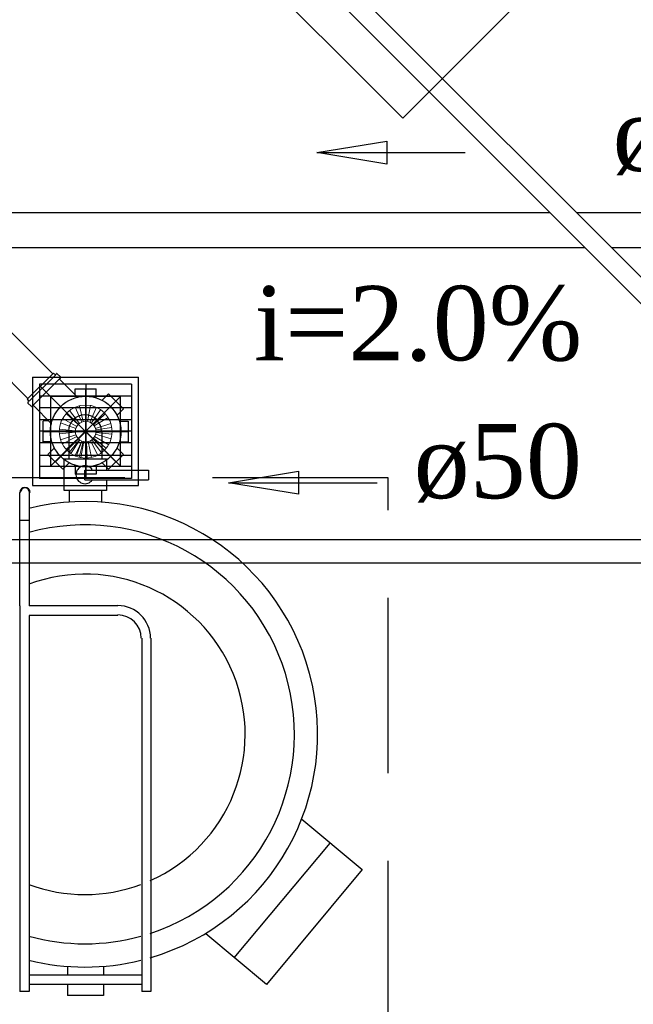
# Model space of a CAD drawing. Header units: millimetres. Extents: x 335 to 739279, y -1 to 84.
# Tile 53 of 244: x 369.18 to 370.93, y 24.15 to 26.95. Entities that reach past the tile are written whole.
import ezdxf

# ---------------------------------------------------------------- set-up
doc = ezdxf.new("R2010")
doc.units = ezdxf.units.MM
doc.header["$MEASUREMENT"] = 0
doc.linetypes.add('DASHDOT', pattern=[25.4, 12.7, -6.35, 0, -6.35])
doc.linetypes.add('Dashed', pattern=[0.75, 0.5, -0.25])
for name, color, linetype, lineweight in [('CV-Sentido tubo', 7, 'Continuous', 20), ('CV-Seção tubo', 1, 'Continuous', 30), ('CV-Textos tubo', 7, 'Continuous', 20), ('Nível 1', 7, 'Continuous', 5), ('Simbolos', 1, 'Continuous', 30), ('Simbolos_int', 1, 'Continuous', 30), ('TQ-Sentido tubo', 7, 'Continuous', 20), ('TQ-Seção tubo', 1, 'Continuous', 30), ('TQ-Textos tubo', 7, 'Continuous', 20)]:
    doc.layers.add(name, color=color, linetype=linetype, lineweight=lineweight)
doc.styles.add('TimesNewRoman', font='times.ttf')
doc.dimstyles.get("Standard").update_dxf_attribs({"dimtxt": 0.18, "dimasz": 0.18, "dimexe": 0.18, "dimexo": 0.0625, "dimgap": 0.09, "dimtad": 0, "dimtih": 1, "dimtoh": 1, "dimdec": 4, "dimzin": 0, "dimdsep": 46, "dimtxsty": 'Standard', "dimcen": 0.09, "dimadec": 0, "dimazin": 0, "dimtfac": 1, "dimtdec": 4, "dimtofl": 0, "dimtmove": 0, "dimatfit": 3, "dimfxl": 0, "dimtolj": 1, "dimtzin": 0, "dimarcsym": 0})

msp = doc.modelspace()

# ---------------------------------------------------------------- linework, layer by layer
at = {"color": 8}
for p, q in [((369.2168, 25.9349), (369.2168, 25.6259)), ((369.2168, 25.9349), (369.5198, 25.9349)), ((369.5198, 25.6259), (369.5198, 25.9349)), ((369.2368, 25.9149), (369.2368, 25.6459)), ((369.4998, 25.9149), (369.2368, 25.9149)), ((369.3688, 25.9149), (369.3688, 25.6459)), ((369.4998, 25.9149), (369.4998, 25.6459)), ((369.4998, 25.8809), (369.2368, 25.8809)), ((369.2688, 25.8799), (369.4678, 25.6809)), ((369.4678, 25.8799), (369.2688, 25.6809)), ((369.4998, 25.8479), (369.2368, 25.8479)), ((369.4998, 25.8129), (369.2368, 25.8129)), ((369.4998, 25.7809), (369.2368, 25.7809)), ((369.3218, 25.7009), (369.3218, 25.7809)), ((369.4148, 25.7809), (369.4148, 25.7009)), ((369.4998, 25.7479), (369.2368, 25.7479)), ((369.4998, 25.7119), (369.2368, 25.7119)), ((369.4998, 25.6799), (369.2368, 25.6799)), ((369.3078, 25.6119), (369.3078, 25.7009)), ((369.4278, 25.7009), (369.3078, 25.7009)), ((369.4278, 25.7009), (369.4278, 25.6699)), ((369.3668, 25.6699), (369.5478, 25.6699)), ((369.3668, 25.6419), (369.3668, 25.6699)), ((369.5478, 25.6699), (369.5478, 25.6419)), ((369.2168, 25.6259), (369.5198, 25.6259)), ((369.4998, 25.6459), (369.2368, 25.6459)), ((369.3668, 25.6419), (369.5478, 25.6419)), ((369.4278, 25.6419), (369.4278, 25.6119)), ((369.1808, 25.2829), (369.1808, 25.6059)), ((369.2078, 25.6059), (369.2078, 25.2829)), ((369.4278, 25.6119), (369.3078, 25.6119)), ((369.3218, 25.6119), (369.3218, 25.5809)), ((369.4148, 25.5809), (369.4148, 25.6119)), ((369.2078, 25.5269), (369.1808, 25.5269)), ((369.1808, 25.2829), (369.1808, 24.1839)), ((369.4608, 25.2829), (369.2078, 25.2829)), ((369.3958, 25.2829), (369.2078, 25.2829)), ((369.4608, 25.2559), (369.2078, 25.2559)), ((369.2078, 25.2559), (369.2078, 24.1839)), ((369.5288, 25.1909), (369.5288, 24.1839)), ((369.5548, 25.1909), (369.5548, 24.1839)), ((369.9848, 24.6749), (370.1568, 24.5319)), ((370.0648, 24.6069), (369.7908, 24.2799)), ((370.1568, 24.5319), (369.8848, 24.2039)), ((369.8848, 24.2039), (369.7118, 24.3479)), ((369.3168, 24.2559), (369.3168, 24.2309)), ((369.4198, 24.2559), (369.4198, 24.2309)), ((369.5288, 24.2309), (369.2078, 24.2309)), ((369.5288, 24.2039), (369.2078, 24.2039)), ((369.3168, 24.2039), (369.3168, 24.1729)), ((369.4198, 24.2039), (369.4198, 24.1729)), ((369.2078, 24.1839), (369.1808, 24.1839)), ((369.4198, 24.1729), (369.3168, 24.1729)), ((369.5548, 24.1839), (369.5288, 24.1839))]:
    msp.add_line(p, q, dxfattribs=at)
at = {"color": 7, "linetype": 'Dashed'}
for p, q in [((370.2308, 25.6479), (366.6488, 25.6479)), ((370.2308, 24.0559), (370.2308, 25.6479))]:
    msp.add_line(p, q, dxfattribs=at)
at = {"color": 7}
msp.add_lwpolyline([(370.2728, 26.6729), (370.9298, 27.3299), (369.9898, 28.2679), (369.3338, 27.6109), (370.2728, 26.6729)], dxfattribs=at)
at = {"color": 8}
msp.add_lwpolyline([(369.4678, 25.6809), (369.4678, 25.8799), (369.2688, 25.8799), (369.2688, 25.6809), (369.4678, 25.6809)], close=True, dxfattribs=at)
for centre, radius, start, end in [((369.3668, 25.7809), 0.0469, 0, 180), ((369.3668, 25.6569), 0.0256, 35.2772, 324.723), ((369.1958, 25.6059), 0.0146, 0, 180), ((369.1958, 25.6059), 0.0133, 0, 180), ((369.3668, 24.9169), 0.6633, 286.307, 103.933), ((369.3668, 24.9169), 0.597, 288.178, 105.518), ((369.3668, 24.9169), 0.4566, 294.072, 110.474), ((369.4608, 25.1909), 0.0929, 0, 90), ((369.4608, 25.1909), 0.0663, 0, 90), ((369.3668, 24.9169), 0.4566, 249.526, 290.474), ((369.3668, 24.9169), 0.597, 254.482, 285.518), ((369.3668, 24.9169), 0.6633, 256.067, 283.933)]:
    msp.add_arc(centre, radius, start, end, dxfattribs=at)
at = {"layer": 'CV-Seção tubo'}
for p, q in [((372.0571, 25.471), (368.3662, 25.471)), ((372.0571, 25.4044), (368.3662, 25.4044))]:
    msp.add_line(p, q, dxfattribs=at)
at = {"layer": 'Nível 1'}
for p, q in [((369.3575, 25.8068), (369.3391, 25.8492)), ((369.3617, 25.8082), (369.3511, 25.8527)), ((369.3688, 25.8096), (369.3695, 25.8556)), ((369.3737, 25.8089), (369.3822, 25.8542)), ((369.3808, 25.8061), (369.3999, 25.8492)), ((369.3476, 25.7997), (369.3129, 25.8315)), ((369.3511, 25.8032), (369.3228, 25.84)), ((369.3851, 25.8047), (369.4112, 25.8421)), ((369.3907, 25.799), (369.4247, 25.8301)), ((369.3935, 25.7962), (369.4331, 25.8202)), ((369.3412, 25.7891), (369.2974, 25.8047)), ((369.3433, 25.7941), (369.3023, 25.8167)), ((369.3964, 25.7891), (369.4402, 25.8032)), ((369.3398, 25.7778), (369.2931, 25.7736)), ((369.3398, 25.782), (369.2938, 25.787)), ((369.3412, 25.7707), (369.2967, 25.7559)), ((369.3433, 25.7658), (369.3023, 25.7446)), ((369.3943, 25.7658), (369.4346, 25.7424)), ((369.3964, 25.7721), (369.4416, 25.7594)), ((369.3978, 25.7849), (369.4438, 25.7912)), ((369.3985, 25.7771), (369.4438, 25.7728)), ((369.3476, 25.7601), (369.3136, 25.729)), ((369.3511, 25.7566), (369.3221, 25.7205)), ((369.3518, 25.7559), (369.3264, 25.7177)), ((369.3575, 25.753), (369.3384, 25.7113)), ((369.3582, 25.7523), (369.3419, 25.7092)), ((369.3617, 25.7516), (369.3504, 25.7064)), ((369.3631, 25.7516), (369.3554, 25.7057)), ((369.3688, 25.7502), (369.3688, 25.705)), ((369.3709, 25.7509), (369.373, 25.705)), ((369.3759, 25.7516), (369.3858, 25.7064)), ((369.3822, 25.7538), (369.4034, 25.7127)), ((369.3865, 25.7566), (369.4141, 25.7191)), ((369.3914, 25.7615), (369.4275, 25.7325))]:
    msp.add_line(p, q, dxfattribs=at)
for radius in [0.0756, 0.0293]:
    msp.add_circle((369.3688, 25.7799), radius, dxfattribs=at)
at = {"layer": 'Simbolos'}
for p, q in [((369.2019, 25.8718), (369.2769, 25.9468)), ((369.2769, 25.9468), (369.2811, 25.9425)), ((369.2861, 25.9447), (369.2839, 25.9425)), ((369.2875, 25.9447), (369.2967, 25.9355)), ((369.2967, 25.9341), (369.2953, 25.9312)), ((369.2946, 25.9291), (369.3455, 25.8782)), ((369.3384, 25.8853), (369.3391, 25.9015)), ((369.3391, 25.9015), (369.3985, 25.9015)), ((369.3985, 25.8775), (369.3985, 25.9015)), ((369.4169, 25.8704), (369.4339, 25.8874)), ((369.4169, 25.8704), (369.4339, 25.8874)), ((369.4339, 25.8874), (369.4763, 25.845)), ((369.4339, 25.8874), (369.4763, 25.845)), ((369.2019, 25.8718), (369.2062, 25.8676)), ((369.204, 25.8626), (369.2062, 25.8648)), ((369.204, 25.8612), (369.2132, 25.852)), ((369.2147, 25.852), (369.2175, 25.8535)), ((369.2196, 25.8542), (369.2705, 25.8032)), ((369.4593, 25.828), (369.4763, 25.845)), ((369.4593, 25.828), (369.4763, 25.845)), ((369.2634, 25.8103), (369.2472, 25.8096)), ((369.2472, 25.7502), (369.2472, 25.8096)), ((369.4664, 25.8096), (369.4904, 25.8096)), ((369.4664, 25.8096), (369.4904, 25.8096)), ((369.4904, 25.8096), (369.4904, 25.7502)), ((369.4904, 25.8096), (369.4904, 25.7502)), ((369.2712, 25.7502), (369.2472, 25.7502)), ((369.4664, 25.7502), (369.4904, 25.7502)), ((369.4664, 25.7502), (369.4904, 25.7502)), ((369.2783, 25.7318), (369.2613, 25.7149)), ((369.3037, 25.6724), (369.2613, 25.7149)), ((369.4763, 25.7149), (369.4339, 25.6724)), ((369.4763, 25.7149), (369.4339, 25.6724)), ((369.4593, 25.7318), (369.4763, 25.7149)), ((369.4593, 25.7318), (369.4763, 25.7149)), ((369.3207, 25.6894), (369.3037, 25.6724)), ((369.3391, 25.6823), (369.3391, 25.6583)), ((369.3391, 25.6823), (369.3391, 25.6583)), ((369.3985, 25.6823), (369.3985, 25.6583)), ((369.3985, 25.6823), (369.3985, 25.6583)), ((369.4169, 25.6894), (369.4339, 25.6724)), ((369.4169, 25.6894), (369.4339, 25.6724)), ((369.3985, 25.6583), (369.3391, 25.6583)), ((369.3985, 25.6583), (369.3391, 25.6583))]:
    msp.add_line(p, q, dxfattribs=at)
msp.add_circle((369.3688, 25.7799), 0.1007, dxfattribs=at)
for centre, radius, start, end in [((369.2825, 25.944), 0.00133, 225, 310), ((369.2868, 25.944), 0.00133, 45, 130), ((369.296, 25.9348), 0.00133, 320, 45), ((369.296, 25.9305), 0.00133, 140, 225), ((369.3469, 25.8796), 0.002, 225, 282.387), ((369.2048, 25.8619), 0.00133, 140, 225), ((369.2048, 25.8662), 0.00133, 320, 45), ((369.2139, 25.8527), 0.00133, 225, 310), ((369.2182, 25.8527), 0.00133, 45, 130), ((369.4155, 25.8718), 0.002, 243.161, 315), ((369.4607, 25.8266), 0.002, 135, 206.839), ((369.2691, 25.8018), 0.002, 347.613, 45), ((369.4664, 25.8124), 0.002, 198.161, 270), ((369.4664, 25.7474), 0.002, 90, 161.839), ((369.2769, 25.7332), 0.002, 315, 26.839), ((369.4607, 25.7332), 0.002, 153.161, 225), ((369.3221, 25.688), 0.002, 63.161, 135), ((369.3363, 25.6823), 0.002, 0, 71.839), ((369.4013, 25.6823), 0.002, 108.161, 180), ((369.4155, 25.688), 0.002, 45, 116.839)]:
    msp.add_arc(centre, radius, start, end, dxfattribs=at)
at = {"layer": 'Simbolos_int'}
for p, q in [((369.2825, 25.9411), (369.2076, 25.8662)), ((369.2938, 25.9298), (369.2189, 25.8549))]:
    msp.add_line(p, q, dxfattribs=at)
at = {"layer": 'Simbolos_int', "linetype": 'DASHDOT', "ltscale": 0.05}
for p, q in [((369.4551, 25.6936), (369.2394, 25.9093)), ((369.3688, 25.6583), (369.3688, 25.9015)), ((369.2825, 25.6936), (369.4551, 25.8662)), ((369.2472, 25.7799), (369.4904, 25.7799))]:
    msp.add_line(p, q, dxfattribs=at)
at = {"layer": 'TQ-Seção tubo', "color": 5}
for p, q in [((371.6254, 25.471), (368.0852, 29.0112)), ((371.7008, 25.471), (368.1606, 29.0112))]:
    msp.add_line(p, q, dxfattribs=at)
at = {"layer": 'TQ-Seção tubo'}
for p, q in [((370.6927, 26.4037), (368.9799, 26.4037)), ((372.591, 26.4037), (370.7681, 26.4037)), ((370.7927, 26.3037), (368.9799, 26.3037)), ((372.591, 26.3037), (370.8681, 26.3037)), ((369.2748, 25.9447), (369.0744, 26.1452)), ((369.2041, 25.874), (369.0036, 26.0745))]:
    msp.add_line(p, q, dxfattribs=at)

# ---------------------------------------------------------------- texts
at = {"layer": 'CV-Textos tubo', "insert": (370.3038, 25.5768), "char_height": 0.2118, "width": 0.896301, "attachment_point": 7, "line_spacing_factor": 0.798, "style": 'TimesNewRoman'}
msp.add_mtext('ø50', dxfattribs=at)
at = {"layer": 'TQ-Textos tubo', "char_height": 0.2118, "line_spacing_factor": 0.798, "style": 'TimesNewRoman'}
for s, insert, width, attachment_point in [('ø75', (370.8708, 26.5098), 0.896301, 7), ('i=2.0%', (370.3167, 25.9786), 1.74329, 8)]:
    msp.add_mtext(s, dxfattribs=dict(at, insert=insert, width=width, attachment_point=attachment_point))

# ---------------------------------------------------------------- leaders
at = {"layer": 'CV-Sentido tubo'}
msp.add_leader([(369.7759, 25.634), (370.1995, 25.634)], dimstyle='Standard', override={"dimasz": 0.2, "dimldrblk": 'CLOSED'}, dxfattribs=at)
at = {"layer": 'TQ-Sentido tubo'}
msp.add_leader([(370.0274, 26.575), (370.451, 26.575)], dimstyle='Standard', override={"dimasz": 0.2, "dimldrblk": 'CLOSED'}, dxfattribs=at)

doc.saveas('drawing.dxf')
